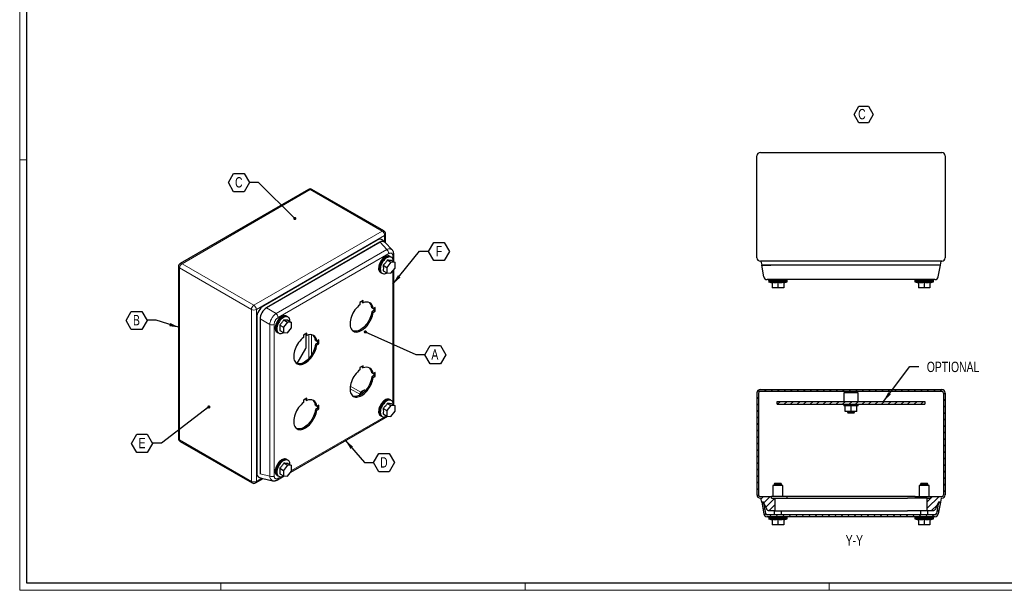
# Model space of a CAD drawing. Header units: millimetres. Extents: x 0 to 1189, y 0 to 841.
# Tile 1 of 3: x 0 to 680, y 0 to 393. Entities that reach past the tile are written whole.
import ezdxf

# ---------------------------------------------------------------- set-up
doc = ezdxf.new("R2010")
doc.units = ezdxf.units.MM
doc.layers.add('SLD-0_0', color=7, linetype='Continuous')
doc.styles.add('SLDTEXTSTYLE4', font='TXT', dxfattribs={"width": 0.75})
doc.dimstyles.new('SLDDIMSTYLE3', dxfattribs={"dimtxt": 0.18, "dimasz": 2.17094, "dimexe": 0, "dimexo": 0.0625, "dimgap": 0, "dimtad": 0, "dimtih": 1, "dimtoh": 1, "dimdec": 0, "dimrnd": 1e-09, "dimzin": 0, "dimdsep": 46, "dimtxsty": 'Standard', "dimblk1": 'DOT', "dimblk2": 'DOT', "dimsah": 1, "dimcen": 0.09, "dimadec": 0, "dimazin": 0, "dimtfac": 2.17094, "dimtdec": 0, "dimtofl": 0, "dimtmove": 0, "dimatfit": 3, "dimldrblk": 'DOT', "dimfxl": 1, "dimfrac": 2, "dimtolj": 1, "dimtzin": 0, "dimarcsym": 0})
doc.dimstyles.new('SLDDIMSTYLE4', dxfattribs={"dimtxt": 0.18, "dimasz": 7.055556, "dimexe": 0, "dimexo": 0.0625, "dimgap": 0, "dimtad": 0, "dimtih": 1, "dimtoh": 1, "dimdec": 0, "dimrnd": 1e-09, "dimzin": 0, "dimdsep": 46, "dimtxsty": 'Standard', "dimsah": 1, "dimcen": 0.09, "dimadec": 0, "dimazin": 0, "dimtfac": 7.055556, "dimtdec": 0, "dimtofl": 0, "dimtmove": 0, "dimatfit": 3, "dimfxl": 1, "dimfrac": 2, "dimtolj": 1, "dimtzin": 0, "dimarcsym": 0})

# ---------------------------------------------------------------- blocks, each defined once
blk = doc.blocks.new('SW_NOTE_0_6')
at = {"layer": 'SLD-0_0', "color": 0}
for p, q in [((-2.81, 5.32), (0.49, 11.05)), ((0.49, 11.05), (7.11, 11.05)), ((7.11, 11.05), (10.41, 5.32)), ((0.49, -0.4), (-2.81, 5.32)), ((10.41, 5.32), (7.11, -0.4)), ((7.11, -0.4), (0.49, -0.4))]:
    blk.add_line(p, q, dxfattribs=at)
at = {"layer": 'SLD-0_0', "color": 0, "insert": (0, 9.21), "char_height": 7.14, "attachment_point": 1, "style": 'SLDTEXTSTYLE4'}
blk.add_mtext('C', dxfattribs=at)
blk = doc.blocks.new('SW_NOTE_0_12')
at = {"layer": 'SLD-0_0', "color": 0}
for p, q in [((-14.45, -0.12), (-10.84, 6.14)), ((-10.84, 6.14), (-3.61, 6.14)), ((-3.61, 6.14), (0, -0.12)), ((-10.84, -6.38), (-14.45, -0.12)), ((-3.61, -6.38), (-10.84, -6.38)), ((0, -0.12), (-3.61, -6.38))]:
    blk.add_line(p, q, dxfattribs=at)
at = {"layer": 'SLD-0_0', "color": 0, "insert": (-7.3, 3.66), "char_height": 7.14, "attachment_point": 2, "style": 'SLDTEXTSTYLE4'}
blk.add_mtext('C', dxfattribs=at)
blk = doc.blocks.new('_Dot')
at = {"color": 0, "linetype": 'ByBlock', "lineweight": -2}
blk.add_line((-0.5, 0), (-1, 0), dxfattribs=at)
at = {"color": 0, "linetype": 'ByBlock', "const_width": 0.5}
blk.add_lwpolyline([(-0.25, 0, 1), (0.25, 0, 1)], format="xyb", close=True, dxfattribs=at)
blk = doc.blocks.new('SW_NOTE_0_13')
at = {"layer": 'SLD-0_0', "color": 0}
for p, q in [((-14.45, -0.12), (-10.84, 6.14)), ((-10.84, 6.14), (-3.61, 6.14)), ((-3.61, 6.14), (0, -0.12)), ((-10.84, -6.38), (-14.45, -0.12)), ((-3.61, -6.38), (-10.84, -6.38)), ((0, -0.12), (-3.61, -6.38))]:
    blk.add_line(p, q, dxfattribs=at)
at = {"layer": 'SLD-0_0', "color": 0, "insert": (-7.28, 3.66), "char_height": 7.14, "attachment_point": 2, "style": 'SLDTEXTSTYLE4'}
blk.add_mtext('B', dxfattribs=at)
blk = doc.blocks.new('SW_NOTE_0_14')
at = {"layer": 'SLD-0_0', "color": 0}
for p, q in [((-14.45, -0.12), (-10.84, 6.14)), ((-10.84, 6.14), (-3.61, 6.14)), ((-3.61, 6.14), (0, -0.12)), ((-10.84, -6.38), (-14.45, -0.12)), ((-3.61, -6.38), (-10.84, -6.38)), ((0, -0.12), (-3.61, -6.38))]:
    blk.add_line(p, q, dxfattribs=at)
at = {"layer": 'SLD-0_0', "color": 0, "insert": (-7.21, 3.66), "char_height": 7.14, "attachment_point": 2, "style": 'SLDTEXTSTYLE4'}
blk.add_mtext('E', dxfattribs=at)
blk = doc.blocks.new('SW_NOTE_0_15')
at = {"layer": 'SLD-0_0', "color": 0}
for p, q in [((0, -0.12), (3.61, 6.14)), ((3.61, 6.14), (10.84, 6.14)), ((10.84, 6.14), (14.45, -0.12)), ((3.61, -6.38), (0, -0.12)), ((10.84, -6.38), (3.61, -6.38)), ((14.45, -0.12), (10.84, -6.38))]:
    blk.add_line(p, q, dxfattribs=at)
at = {"layer": 'SLD-0_0', "color": 0, "insert": (7.14, 3.66), "char_height": 7.14, "attachment_point": 2, "style": 'SLDTEXTSTYLE4'}
blk.add_mtext('D', dxfattribs=at)
blk = doc.blocks.new('SW_NOTE_0_16')
at = {"layer": 'SLD-0_0', "color": 0}
for p, q in [((0, -0.12), (3.61, 6.14)), ((3.61, 6.14), (10.84, 6.14)), ((10.84, 6.14), (14.45, -0.12)), ((3.61, -6.38), (0, -0.12)), ((10.84, -6.38), (3.61, -6.38)), ((14.45, -0.12), (10.84, -6.38))]:
    blk.add_line(p, q, dxfattribs=at)
at = {"layer": 'SLD-0_0', "color": 0, "insert": (6.94, 3.66), "char_height": 7.14, "attachment_point": 2, "style": 'SLDTEXTSTYLE4'}
blk.add_mtext('A', dxfattribs=at)
blk = doc.blocks.new('SW_NOTE_0_17')
at = {"layer": 'SLD-0_0', "color": 0}
for p, q in [((0, -0.12), (3.61, 6.14)), ((3.61, 6.14), (10.84, 6.14)), ((10.84, 6.14), (14.45, -0.12)), ((3.61, -6.38), (0, -0.12)), ((10.84, -6.38), (3.61, -6.38)), ((14.45, -0.12), (10.84, -6.38))]:
    blk.add_line(p, q, dxfattribs=at)
at = {"layer": 'SLD-0_0', "color": 0, "insert": (7.15, 3.66), "char_height": 7.14, "attachment_point": 2, "style": 'SLDTEXTSTYLE4'}
blk.add_mtext('F', dxfattribs=at)

msp = doc.modelspace()

# ---------------------------------------------------------------- hatches: boundary and pattern name
at = {"linetype": 'Continuous', "lineweight": 18}
h = msp.add_hatch(dxfattribs=at)
h.set_pattern_fill('ANSI31', style=0)
edge = h.paths.add_edge_path(flags=0)
edge.add_line((519.023, 64.598), (511.423, 64.598))
edge.add_arc((511.423, 65.798), 1.2, 180, 270, ccw=False)
edge.add_line((510.223, 65.798), (510.223, 135.998))
edge.add_arc((511.423, 135.998), 1.2, 90, 180, ccw=False)
edge.add_line((511.423, 137.198), (636.623, 137.198))
edge.add_arc((636.623, 135.998), 1.2, 0, 90, ccw=False)
edge.add_line((637.823, 135.998), (637.823, 65.798))
edge.add_arc((636.623, 65.798), 1.2, 270, 360, ccw=False)
edge.add_line((636.623, 64.598), (629.023, 64.598))
edge.add_line((629.023, 64.598), (629.023, 63.398))
edge.add_line((629.023, 63.398), (626.701, 63.398))
edge.add_line((626.701, 63.398), (626.701, 54.668))
edge.add_line((626.701, 54.668), (629.701, 54.668))
edge.add_spline(control_points=[(629.701, 54.668), (629.92, 54.668), (630.14, 54.668), (630.359, 54.668), (631.154, 54.668), (631.826, 55.093), (632.167, 55.812), (632.938, 57.441), (633.708, 59.069), (634.479, 60.698)], knot_values=[0, 0, 0, 0, 0.0790739, 0.0790739, 0.0790739, 0.3503743, 0.3503743, 0.3503743, 1, 1, 1, 1], weights=[1, 1, 1, 1, 0.8966235, 0.8966235, 1, 1, 1, 1], degree=3, periodic=0)
edge.add_line((634.479, 60.698), (635.698, 60.698))
edge.add_line((635.698, 60.698), (636.251, 63.398))
edge.add_line((636.251, 63.398), (636.623, 63.398))
edge.add_arc((636.623, 65.798), 2.4, 270, 360)
edge.add_line((639.023, 65.798), (639.023, 135.998))
edge.add_arc((636.623, 135.998), 2.4, 0, 90)
edge.add_line((636.623, 138.398), (511.423, 138.398))
edge.add_arc((511.423, 135.998), 2.4, 90, 180)
edge.add_line((509.023, 135.998), (509.023, 65.798))
edge.add_arc((511.423, 65.798), 2.4, 180, 270)
edge.add_line((511.423, 63.398), (511.795, 63.398))
edge.add_line((511.795, 63.398), (512.348, 60.698))
edge.add_line((512.348, 60.698), (513.566, 60.698))
edge.add_spline(control_points=[(513.566, 60.698), (514.337, 59.069), (515.108, 57.441), (515.879, 55.812), (516.219, 55.093), (516.891, 54.668), (517.687, 54.668), (517.906, 54.668), (518.125, 54.668), (518.345, 54.668)], knot_values=[0, 0, 0, 0, 0.6496257, 0.6496257, 0.6496257, 0.9209261, 0.9209261, 0.9209261, 1, 1, 1, 1], weights=[1, 1, 1, 1, 0.8966235, 0.8966235, 1, 1, 1, 1], degree=3, periodic=0)
edge.add_line((518.345, 54.668), (521.345, 54.668))
edge.add_line((521.345, 54.668), (521.345, 63.398))
edge.add_line((521.345, 63.398), (519.023, 63.398))
edge.add_line((519.023, 63.398), (519.023, 64.598))
h = msp.add_hatch(dxfattribs=at)
h.set_pattern_fill('ANSI31', style=0)
h.paths.add_polyline_path([(625.023, 128.198), (625.023, 130.198), (523.023, 130.198), (523.023, 128.198)], flags=0)
h = msp.add_hatch(dxfattribs=at)
h.set_pattern_fill('ANSI31', style=0)
edge = h.paths.add_edge_path(flags=0)
edge.add_arc((631.921, 53.098), 2.4, 270, 350)
edge.add_line((634.284, 52.681), (635.698, 60.698))
edge.add_line((635.698, 60.698), (634.479, 60.698))
edge.add_line((634.479, 60.698), (633.102, 52.89))
edge.add_arc((631.921, 53.098), 1.2, 270, 350, ccw=False)
edge.add_line((631.921, 51.898), (516.125, 51.898))
edge.add_arc((516.125, 53.098), 1.2, 190, 270, ccw=False)
edge.add_line((514.943, 52.89), (513.566, 60.698))
edge.add_line((513.566, 60.698), (512.348, 60.698))
edge.add_line((512.348, 60.698), (513.761, 52.681))
edge.add_arc((516.125, 53.098), 2.4, 190, 270)
edge.add_line((516.125, 50.698), (631.921, 50.698))

# ---------------------------------------------------------------- linework, layer by layer
at = {"color": 7, "linetype": 'Continuous', "lineweight": 18}
for p, q in [((0.003, 840.919), (0.003, -0.081)), ((5.003, 296.919), (0.003, 296.919)), ((1184.003, 4.919), (5.003, 4.919)), ((139.003, 4.919), (139.003, -0.081)), ((349.003, 4.919), (349.003, -0.081)), ((559.003, 4.919), (559.003, -0.081)), ((0.003, -0.081), (1189.003, -0.081))]:
    msp.add_line(p, q, dxfattribs=at)
at = {"color": 7, "linetype": 'Continuous', "lineweight": 25}
for p, q in [((5.003, 4.919), (5.003, 835.919)), ((509.023, 229.343), (509.023, 299.543)), ((511.423, 301.943), (636.623, 301.943)), ((639.023, 299.543), (639.023, 229.343)), ((199.411, 276.434), (110.881, 225.327)), ((251.449, 247.778), (201.811, 276.434)), ((252.65, 239.599), (252.65, 245.699)), ((246.868, 241.485), (168.495, 196.241)), ((248.803, 239.946), (170.378, 194.672)), ((248.778, 239.931), (170.404, 194.687)), ((252.325, 239.922), (250.73, 241.475)), ((257.206, 234.716), (252.411, 239.855)), ((258.305, 226.442), (258.305, 231.607)), ((256.331, 226.202), (253.502, 222.683)), ((253.816, 227.653), (256.331, 226.202)), ((255.995, 230.014), (255.571, 230.259)), ((256.278, 229.793), (255.97, 229.971)), ((259.159, 225.949), (256.331, 226.202)), ((256.645, 227.4), (259.159, 225.949)), ((259.159, 222.177), (259.159, 225.949)), ((636.623, 226.943), (511.423, 226.943)), ((511.795, 226.943), (512.348, 224.243)), ((635.698, 224.243), (636.251, 226.943)), ((109.681, 223.248), (109.681, 104.687)), ((249.171, 219.173), (249.595, 218.929)), ((249.62, 218.972), (249.928, 218.794)), ((250.988, 224.135), (253.502, 222.683)), ((250.988, 220.363), (253.502, 218.912)), ((253.502, 222.683), (253.502, 218.912)), ((253.502, 218.912), (256.331, 218.659)), ((256.331, 218.659), (259.159, 222.177)), ((258.305, 127.64), (258.305, 221.115)), ((518.605, 224.243), (512.348, 224.243)), ((512.348, 224.243), (518.568, 224.243)), ((513.761, 216.226), (512.348, 224.243)), ((629.478, 224.243), (518.568, 224.243)), ((629.441, 224.243), (518.605, 224.243)), ((635.698, 224.243), (629.441, 224.243)), ((635.698, 224.243), (629.478, 224.243)), ((634.284, 216.226), (635.698, 224.243)), ((517.123, 214.243), (517.123, 213.643)), ((529.923, 213.643), (517.123, 213.643)), ((517.123, 212.643), (519.523, 212.045)), ((529.923, 212.643), (517.123, 212.643)), ((517.173, 213.643), (517.173, 212.643)), ((519.523, 212.199), (519.523, 208.643)), ((628.064, 214.243), (519.981, 214.243)), ((523.523, 212.199), (523.523, 208.643)), ((527.523, 212.045), (529.923, 212.643)), ((527.523, 212.199), (527.523, 208.643)), ((529.873, 212.643), (529.873, 213.643)), ((529.923, 213.643), (529.923, 214.243)), ((618.123, 214.243), (618.123, 213.643)), ((630.923, 213.643), (618.123, 213.643)), ((618.123, 212.643), (620.523, 212.045)), ((630.923, 212.643), (618.123, 212.643)), ((618.173, 213.643), (618.173, 212.643)), ((620.523, 212.199), (620.523, 208.643)), ((624.523, 212.199), (624.523, 208.643)), ((628.523, 212.045), (630.923, 212.643)), ((628.523, 212.199), (628.523, 208.643)), ((630.873, 212.643), (630.873, 213.643)), ((630.923, 213.643), (630.923, 214.243)), ((523.523, 208.643), (519.523, 208.643)), ((527.523, 208.643), (523.523, 208.643)), ((624.523, 208.643), (620.523, 208.643)), ((628.523, 208.643), (624.523, 208.643)), ((237.274, 199.752), (234.941, 198.405)), ((234.941, 198.405), (234.941, 196.836)), ((236.426, 199.262), (236.426, 198.673)), ((236.426, 198.673), (237.274, 198.183)), ((237.274, 198.183), (237.274, 199.752)), ((243.164, 194.782), (244.012, 194.292)), ((244.522, 192.872), (243.164, 192.087)), ((243.164, 192.087), (244.012, 191.598)), ((245.37, 195.076), (244.012, 194.292)), ((244.012, 191.598), (245.37, 192.382)), ((244.522, 194.587), (244.522, 192.872)), ((244.522, 192.872), (245.37, 192.382)), ((245.37, 192.382), (245.37, 195.076)), ((163.68, 187.9), (163.68, 81.067)), ((165.98, 187.054), (165.98, 80.161)), ((165.98, 187.024), (165.98, 80.191)), ((184.913, 184.973), (182.084, 181.455)), ((182.398, 186.425), (184.913, 184.973)), ((184.577, 188.785), (184.153, 189.03)), ((184.86, 188.564), (184.552, 188.742)), ((187.741, 184.72), (184.913, 184.973)), ((185.227, 186.172), (187.741, 184.72)), ((187.741, 180.949), (187.741, 184.72)), ((177.753, 177.945), (178.178, 177.7)), ((178.203, 177.743), (178.51, 177.566)), ((179.57, 182.906), (182.084, 181.455)), ((179.57, 179.135), (182.084, 177.683)), ((182.084, 181.455), (182.084, 177.683)), ((182.084, 177.683), (184.913, 177.43)), ((184.913, 177.43), (187.741, 180.949)), ((198.383, 177.301), (196.05, 175.954)), ((197.535, 176.811), (197.535, 176.222)), ((198.383, 175.732), (198.383, 177.301)), ((196.05, 175.954), (196.05, 174.385)), ((197.535, 176.222), (198.383, 175.732)), ((197.924, 168.127), (197.924, 175.997)), ((204.273, 172.331), (205.121, 171.841)), ((205.631, 170.42), (204.273, 169.636)), ((206.48, 172.625), (205.121, 171.841)), ((205.631, 172.135), (205.631, 170.42)), ((205.631, 170.42), (206.48, 169.931)), ((206.48, 169.931), (206.48, 172.625)), ((191.485, 156.298), (197.509, 166.733)), ((204.273, 169.636), (205.121, 169.146)), ((205.121, 169.146), (206.48, 169.931)), ((237.274, 154.842), (234.941, 153.495)), ((234.941, 153.495), (234.941, 151.926)), ((236.426, 154.352), (236.426, 153.763)), ((236.426, 153.763), (237.274, 153.273)), ((237.274, 153.273), (237.274, 154.842)), ((243.164, 149.872), (244.012, 149.382)), ((245.37, 150.167), (244.012, 149.382)), ((244.522, 149.677), (244.522, 147.962)), ((245.37, 147.472), (245.37, 150.167)), ((244.522, 147.962), (243.164, 147.178)), ((243.164, 147.178), (244.012, 146.688)), ((244.012, 146.688), (245.37, 147.472)), ((244.522, 147.962), (245.37, 147.472)), ((236.461, 137.141), (236.107, 136.936)), ((509.023, 135.998), (509.023, 65.798)), ((510.223, 135.998), (510.223, 65.798)), ((511.423, 138.398), (636.623, 138.398)), ((511.423, 137.198), (636.623, 137.198)), ((569.023, 136.198), (569.023, 130.198)), ((579.023, 136.198), (569.023, 136.198)), ((571.023, 137.198), (571.023, 136.198)), ((577.023, 136.198), (577.023, 137.198)), ((579.023, 130.198), (579.023, 136.198)), ((637.823, 135.998), (637.823, 65.798)), ((639.023, 135.998), (639.023, 65.798)), ((198.383, 132.391), (196.05, 131.044)), ((196.05, 131.044), (196.05, 129.475)), ((197.535, 131.901), (197.535, 131.312)), ((197.535, 131.312), (198.383, 130.822)), ((198.383, 130.822), (198.383, 132.391)), ((234.693, 134.487), (234.693, 134.431)), ((255.995, 131.213), (255.571, 131.457)), ((256.278, 130.991), (255.97, 131.169)), ((523.023, 128.198), (523.023, 130.198)), ((523.023, 130.198), (625.023, 130.198)), ((625.023, 130.198), (625.023, 128.198)), ((204.273, 127.421), (205.121, 126.931)), ((205.631, 125.511), (204.273, 124.726)), ((204.273, 124.726), (205.121, 124.237)), ((206.48, 127.715), (205.121, 126.931)), ((205.121, 124.237), (206.48, 125.021)), ((205.631, 127.226), (205.631, 125.511)), ((205.631, 125.511), (206.48, 125.021)), ((206.48, 125.021), (206.48, 127.715)), ((250.988, 125.333), (253.502, 123.882)), ((256.331, 127.4), (253.502, 123.882)), ((253.502, 123.882), (253.502, 120.11)), ((253.816, 128.852), (256.331, 127.4)), ((259.159, 127.147), (256.331, 127.4)), ((256.331, 119.857), (259.159, 123.376)), ((256.645, 128.599), (259.159, 127.147)), ((259.159, 123.376), (259.159, 127.147)), ((523.023, 128.198), (625.023, 128.198)), ((569.023, 128.198), (569.023, 127.198)), ((579.023, 127.198), (569.023, 127.198)), ((570.023, 123.198), (570.023, 127.198)), ((574.023, 123.198), (570.023, 123.198)), ((571.523, 123.198), (571.523, 122.698)), ((571.523, 122.698), (572.023, 122.198)), ((571.523, 122.698), (576.523, 122.698)), ((574.023, 123.198), (574.023, 127.198)), ((578.023, 123.198), (574.023, 123.198)), ((576.023, 122.198), (576.523, 122.698)), ((576.523, 122.698), (576.523, 123.198)), ((578.023, 123.198), (578.023, 127.198)), ((579.023, 127.198), (579.023, 128.198)), ((187.149, 81.41), (254.095, 120.057)), ((249.171, 120.372), (249.595, 120.127)), ((249.62, 120.17), (249.928, 119.993)), ((250.988, 121.562), (253.502, 120.11)), ((253.502, 120.11), (256.331, 119.857)), ((576.023, 122.198), (572.023, 122.198)), ((110.881, 102.608), (160.52, 73.952)), ((184.577, 89.984), (184.153, 90.229)), ((184.86, 89.763), (184.552, 89.941)), ((179.57, 84.105), (182.084, 82.653)), ((184.913, 86.172), (182.084, 82.653)), ((182.084, 82.653), (182.084, 78.882)), ((182.398, 87.623), (184.913, 86.172)), ((187.741, 85.919), (184.913, 86.172)), ((184.913, 78.629), (187.741, 82.147)), ((185.227, 87.37), (187.741, 85.919)), ((187.741, 82.147), (187.741, 85.919)), ((162.92, 73.952), (168.204, 77.002)), ((165.62, 77.727), (167.762, 77.122)), ((165.98, 80.191), (165.983, 80.02)), ((167.863, 77.081), (174.711, 75.498)), ((177.753, 79.143), (178.178, 78.898)), ((177.952, 76.101), (182.677, 78.829)), ((178.203, 78.942), (178.51, 78.764)), ((179.57, 80.333), (182.084, 78.882)), ((182.084, 78.882), (184.913, 78.629)), ((520.023, 72.218), (520.023, 64.598)), ((527.023, 72.218), (520.023, 72.218)), ((521.523, 73.698), (521.023, 73.198)), ((521.023, 73.198), (521.023, 72.218)), ((526.023, 73.198), (521.023, 73.198)), ((521.523, 73.698), (525.523, 73.698)), ((526.023, 73.198), (525.523, 73.698)), ((526.023, 72.218), (526.023, 73.198)), ((527.023, 64.598), (527.023, 72.218)), ((621.023, 72.218), (621.023, 64.598)), ((628.023, 72.218), (621.023, 72.218)), ((622.523, 73.698), (622.023, 73.198)), ((622.023, 73.198), (622.023, 72.218)), ((627.023, 73.198), (622.023, 73.198)), ((622.523, 73.698), (626.523, 73.698)), ((627.023, 73.198), (626.523, 73.698)), ((627.023, 72.218), (627.023, 73.198)), ((628.023, 64.598), (628.023, 72.218)), ((511.423, 64.598), (519.023, 64.598)), ((511.423, 63.398), (511.795, 63.398)), ((512.348, 60.698), (511.795, 63.398)), ((519.023, 63.398), (519.023, 64.598)), ((523.623, 64.598), (519.023, 64.598)), ((519.023, 63.398), (521.345, 63.398)), ((521.345, 63.398), (521.345, 54.668)), ((521.345, 63.398), (534.945, 63.398)), ((529.623, 64.598), (523.623, 64.598)), ((529.623, 64.598), (529.623, 63.398)), ((618.423, 64.598), (529.623, 64.598)), ((534.945, 63.398), (613.101, 63.398)), ((626.701, 63.398), (613.101, 63.398)), ((618.423, 64.598), (618.423, 63.398)), ((618.423, 64.598), (624.423, 64.598)), ((624.423, 64.598), (629.023, 64.598)), ((626.701, 54.668), (626.701, 63.398)), ((626.701, 63.398), (629.023, 63.398)), ((629.023, 63.398), (629.023, 64.598)), ((629.023, 64.598), (636.623, 64.598)), ((636.251, 63.398), (635.698, 60.698)), ((636.251, 63.398), (636.623, 63.398)), ((512.348, 60.698), (513.761, 52.681)), ((513.566, 60.698), (512.348, 60.698)), ((513.566, 60.698), (514.943, 52.89)), ((521.345, 54.668), (518.345, 54.668)), ((521.023, 54.668), (521.023, 51.898)), ((521.345, 54.668), (534.945, 54.668)), ((526.023, 51.898), (526.023, 54.668)), ((534.945, 54.668), (613.101, 54.668)), ((626.701, 54.668), (613.101, 54.668)), ((622.023, 54.668), (622.023, 51.898)), ((629.701, 54.668), (626.701, 54.668)), ((627.023, 51.898), (627.023, 54.668)), ((634.479, 60.698), (633.102, 52.89)), ((635.698, 60.698), (634.284, 52.681)), ((635.698, 60.698), (634.479, 60.698)), ((631.921, 51.898), (516.125, 51.898)), ((631.921, 50.698), (516.125, 50.698)), ((517.123, 50.698), (517.123, 50.098)), ((529.923, 50.098), (517.123, 50.098)), ((517.123, 49.098), (519.523, 48.5)), ((529.923, 49.098), (517.123, 49.098)), ((517.173, 50.098), (517.173, 49.098)), ((519.523, 48.654), (519.523, 45.098)), ((523.523, 48.654), (523.523, 45.098)), ((527.523, 48.5), (529.923, 49.098)), ((527.523, 48.654), (527.523, 45.098)), ((529.873, 49.098), (529.873, 50.098)), ((529.923, 50.098), (529.923, 50.698)), ((618.123, 50.698), (618.123, 50.098)), ((630.923, 50.098), (618.123, 50.098)), ((618.123, 49.098), (620.523, 48.5)), ((630.923, 49.098), (618.123, 49.098)), ((618.173, 50.098), (618.173, 49.098)), ((620.523, 48.654), (620.523, 45.098)), ((624.523, 48.654), (624.523, 45.098)), ((628.523, 48.5), (630.923, 49.098)), ((628.523, 48.654), (628.523, 45.098)), ((630.873, 49.098), (630.873, 50.098)), ((630.923, 50.098), (630.923, 50.698)), ((523.523, 45.098), (519.523, 45.098)), ((527.523, 45.098), (523.523, 45.098)), ((624.523, 45.098), (620.523, 45.098)), ((628.523, 45.098), (624.523, 45.098)), ((1184.003, 4.919), (5.003, 4.919))]:
    msp.add_line(p, q, dxfattribs=at)
at = {"color": 8, "linetype": 'Continuous', "lineweight": 18}
for p, q in [((200.611, 276.315), (112.081, 225.208)), ((250.25, 247.659), (200.611, 276.315)), ((161.72, 196.552), (250.25, 247.659)), ((251.947, 244.72), (163.417, 193.613)), ((253.473, 234.942), (248.803, 239.946)), ((251.947, 240.29), (251.947, 244.72)), ((177.047, 190.822), (253.473, 234.942)), ((254.875, 232.202), (178.449, 188.083)), ((112.081, 225.208), (161.72, 196.552)), ((257.602, 228.643), (257.602, 230.628)), ((160.023, 193.613), (110.384, 222.269)), ((110.384, 222.269), (110.384, 103.707)), ((257.602, 129.841), (257.602, 220.24)), ((160.023, 75.051), (160.023, 193.613)), ((163.417, 193.613), (163.417, 75.051)), ((177.047, 190.822), (170.378, 194.672)), ((172.648, 183.204), (165.98, 187.054)), ((172.648, 78.619), (172.648, 183.204)), ((175.722, 183.359), (175.722, 78.775)), ((199.762, 176.146), (199.762, 160.027)), ((201.459, 162.248), (201.459, 176.198)), ((228.117, 138.935), (234.777, 135.09)), ((235.625, 136.56), (228.279, 140.801)), ((187.741, 82.564), (251.586, 119.421)), ((110.384, 103.707), (160.023, 75.051)), ((163.417, 75.051), (167.253, 77.266)), ((172.648, 78.619), (165.98, 80.161)), ((178.449, 77.2), (180.169, 78.193))]:
    msp.add_line(p, q, dxfattribs=at)
at = {"color": 7, "linetype": 'Continuous', "lineweight": 25, "flags": 128}
for points in [[(252.37, 239.877), (252.357, 239.891), (252.326, 239.921)], [(255.571, 230.259), (255.382, 230.356), (254.831, 230.523), (254.222, 230.553), (253.57, 230.447), (252.89, 230.207), (252.198, 229.838), (251.509, 229.349), (250.841, 228.751), (250.209, 228.059), (249.627, 227.288), (249.11, 226.458), (248.669, 225.586), (248.315, 224.694), (248.056, 223.802), (247.898, 222.932), (247.845, 222.104)], [(256.329, 229.776), (256.286, 229.812), (255.806, 230.111), (255.255, 230.278), (254.646, 230.309), (253.994, 230.203), (253.314, 229.962), (252.622, 229.593), (251.933, 229.104), (251.265, 228.506), (250.633, 227.814), (250.052, 227.044), (249.534, 226.213), (249.094, 225.341), (248.74, 224.449), (248.481, 223.557), (248.323, 222.687), (248.27, 221.859)], [(255.97, 229.971), (255.434, 230.19), (254.834, 230.268), (254.183, 230.204), (253.498, 229.998), (252.795, 229.656), (252.093, 229.187), (251.408, 228.602), (250.757, 227.914), (250.156, 227.142), (249.62, 226.305), (249.163, 225.422), (248.794, 224.516), (248.525, 223.608), (248.36, 222.722), (248.305, 221.879)], [(258.027, 226.602), (258.014, 227.068), (257.909, 227.798), (257.7, 228.44), (257.392, 228.979), (256.994, 229.403), (256.513, 229.703), (255.962, 229.87), (255.353, 229.9), (254.701, 229.794), (254.021, 229.554), (253.329, 229.185), (252.641, 228.696), (251.973, 228.098), (251.34, 227.406), (250.759, 226.635), (250.242, 225.804), (249.801, 224.933), (249.447, 224.041), (249.188, 223.149), (249.03, 222.279), (248.977, 221.451), (248.977, 221.451)], [(248.977, 221.451), (249.03, 220.683), (249.188, 219.996), (249.447, 219.403), (249.801, 218.92), (250.242, 218.557), (250.759, 218.323), (251.34, 218.224), (251.973, 218.262), (252.641, 218.435), (253.329, 218.741), (253.612, 218.902)], [(234.941, 196.836), (234.031, 196.093), (233.15, 195.246), (232.309, 194.306), (231.519, 193.286), (230.791, 192.2), (230.134, 191.062), (229.559, 189.888), (229.072, 188.694), (228.68, 187.496), (228.388, 186.309), (228.201, 185.15), (228.12, 184.035), (228.148, 182.979), (228.283, 181.996), (228.523, 181.099), (228.866, 180.301), (229.307, 179.611), (229.84, 179.04), (230.457, 178.596), (231.151, 178.283), (231.912, 178.107), (232.729, 178.07), (233.592, 178.172), (234.489, 178.412), (235.408, 178.786), (236.337, 179.291), (237.262, 179.918), (238.171, 180.659), (239.053, 181.505), (239.895, 182.444), (240.686, 183.463), (241.415, 184.548), (242.072, 185.685), (242.649, 186.859), (243.137, 188.053), (243.53, 189.252), (243.823, 190.439), (244.012, 191.598)], [(243.164, 192.087), (242.975, 190.928), (242.682, 189.742), (242.288, 188.543), (241.8, 187.349), (241.224, 186.175), (240.566, 185.038), (239.837, 183.953), (239.047, 182.934), (238.205, 181.995), (237.323, 181.149), (236.413, 180.408), (235.488, 179.781), (234.56, 179.276), (233.641, 178.902), (232.744, 178.662), (231.881, 178.56), (231.063, 178.597), (230.303, 178.773), (230.05, 178.868)], [(184.153, 189.03), (183.964, 189.127), (183.413, 189.294), (182.804, 189.325), (182.152, 189.219), (181.472, 188.979), (180.78, 188.61), (180.091, 188.12), (179.423, 187.523), (178.791, 186.83), (178.21, 186.06), (177.692, 185.229), (177.252, 184.357), (176.897, 183.465), (176.638, 182.574), (176.481, 181.703), (176.428, 180.875)], [(184.911, 188.547), (184.869, 188.583), (184.388, 188.882), (183.837, 189.049), (183.229, 189.08), (182.576, 188.974), (181.896, 188.734), (181.204, 188.365), (180.516, 187.876), (179.848, 187.278), (179.215, 186.586), (178.634, 185.815), (178.117, 184.984), (177.676, 184.112), (177.322, 183.22), (177.063, 182.329), (176.905, 181.458), (176.852, 180.63)], [(184.552, 188.742), (184.017, 188.961), (183.416, 189.039), (182.765, 188.975), (182.08, 188.769), (181.377, 188.428), (180.675, 187.958), (179.99, 187.373), (179.339, 186.686), (178.738, 185.914), (178.202, 185.076), (177.745, 184.193), (177.377, 183.287), (177.107, 182.38), (176.942, 181.494), (176.887, 180.651)], [(186.609, 185.374), (186.597, 185.839), (186.491, 186.569), (186.282, 187.211), (185.974, 187.751), (185.576, 188.175), (185.095, 188.474), (184.544, 188.641), (183.936, 188.672), (183.284, 188.566), (182.603, 188.325), (181.911, 187.956), (181.223, 187.467), (180.555, 186.87), (179.923, 186.177), (179.341, 185.407), (178.824, 184.576), (178.383, 183.704), (178.029, 182.812), (177.77, 181.92), (177.612, 181.05), (177.559, 180.222), (177.559, 180.222)], [(177.559, 180.222), (177.612, 179.455), (177.77, 178.767), (178.029, 178.174), (178.383, 177.691), (178.824, 177.328), (179.341, 177.095), (179.923, 176.995), (180.555, 177.033), (181.223, 177.207), (181.911, 177.512), (182.194, 177.673)], [(196.05, 174.385), (195.14, 173.642), (194.259, 172.795), (193.418, 171.855), (192.628, 170.835), (191.9, 169.749), (191.244, 168.611), (190.668, 167.437), (190.181, 166.243), (189.789, 165.044), (189.497, 163.858), (189.31, 162.699), (189.229, 161.584), (189.257, 160.528), (189.392, 159.545), (189.632, 158.648), (189.975, 157.849), (190.416, 157.16), (190.949, 156.589), (191.567, 156.144), (192.26, 155.832), (193.021, 155.656), (193.838, 155.619), (194.701, 155.721), (195.598, 155.961), (196.517, 156.335), (197.446, 156.84), (198.371, 157.467), (199.281, 158.208), (200.162, 159.054), (201.004, 159.993), (201.795, 161.012), (202.524, 162.097), (203.181, 163.234), (203.758, 164.408), (204.246, 165.602), (204.639, 166.8), (204.932, 167.987), (205.121, 169.146)], [(204.273, 169.636), (204.084, 168.477), (203.791, 167.29), (203.398, 166.092), (202.909, 164.898), (202.333, 163.724), (201.675, 162.587), (200.947, 161.501), (200.156, 160.483), (199.314, 159.544), (198.432, 158.698), (197.522, 157.957), (196.597, 157.329), (195.669, 156.825), (194.75, 156.45), (193.853, 156.21), (192.99, 156.108), (192.172, 156.146), (191.412, 156.322), (191.159, 156.417)], [(234.941, 151.926), (234.031, 151.183), (233.15, 150.336), (232.309, 149.396), (231.519, 148.377), (230.791, 147.29), (230.134, 146.153), (229.559, 144.979), (229.072, 143.784), (228.68, 142.586), (228.388, 141.399), (228.201, 140.241), (228.12, 139.126), (228.148, 138.07), (228.283, 137.086), (228.523, 136.189), (228.866, 135.391), (229.307, 134.701), (229.84, 134.13), (230.457, 133.686), (231.151, 133.373), (231.912, 133.197), (232.729, 133.16), (233.592, 133.262), (234.489, 133.502), (235.408, 133.877), (236.337, 134.381), (237.262, 135.008), (238.171, 135.75), (239.053, 136.595), (239.895, 137.534), (240.686, 138.553), (241.415, 139.638), (242.072, 140.776), (242.649, 141.949), (243.137, 143.143), (243.53, 144.342), (243.823, 145.529), (244.012, 146.688)], [(243.164, 147.178), (242.975, 146.019), (242.682, 144.832), (242.288, 143.633), (241.8, 142.439), (241.224, 141.265), (240.566, 140.128), (239.837, 139.043), (239.047, 138.024), (238.205, 137.085), (237.323, 136.24), (236.413, 135.498), (235.488, 134.871), (234.56, 134.367), (233.641, 133.992), (232.744, 133.752), (231.881, 133.65), (231.063, 133.687), (230.303, 133.863), (230.05, 133.958)], [(238.83, 137.769), (238.81, 137.779), (238.391, 137.889), (237.919, 137.859), (237.413, 137.691), (236.895, 137.392), (236.389, 136.976), (235.916, 136.46), (235.498, 135.867), (235.152, 135.223), (234.893, 134.556), (234.884, 134.529)], [(196.05, 129.475), (195.14, 128.732), (194.259, 127.885), (193.418, 126.945), (192.628, 125.925), (191.9, 124.839), (191.244, 123.701), (190.668, 122.527), (190.181, 121.333), (189.789, 120.135), (189.497, 118.948), (189.31, 117.789), (189.229, 116.674), (189.257, 115.618), (189.392, 114.635), (189.632, 113.738), (189.975, 112.94), (190.416, 112.25), (190.949, 111.679), (191.567, 111.235), (192.26, 110.922), (193.021, 110.746), (193.838, 110.709), (194.701, 110.811), (195.598, 111.051), (196.517, 111.426), (197.446, 111.93), (198.371, 112.557), (199.281, 113.298), (200.162, 114.144), (201.004, 115.083), (201.795, 116.102), (202.524, 117.187), (203.181, 118.324), (203.758, 119.498), (204.246, 120.692), (204.639, 121.891), (204.932, 123.078), (205.121, 124.237)], [(255.571, 131.457), (255.382, 131.554), (254.831, 131.721), (254.222, 131.752), (253.57, 131.646), (252.89, 131.406), (252.198, 131.037), (251.509, 130.548), (250.841, 129.95), (250.209, 129.258), (249.627, 128.487), (249.11, 127.656), (248.669, 126.784), (248.315, 125.892), (248.056, 125.001), (247.898, 124.131), (247.845, 123.302)], [(256.329, 130.974), (256.286, 131.01), (255.806, 131.309), (255.255, 131.476), (254.646, 131.507), (253.994, 131.401), (253.314, 131.161), (252.622, 130.792), (251.933, 130.303), (251.265, 129.705), (250.633, 129.013), (250.052, 128.242), (249.534, 127.411), (249.094, 126.539), (248.74, 125.647), (248.481, 124.756), (248.323, 123.886), (248.27, 123.057)], [(255.97, 131.169), (255.434, 131.388), (254.834, 131.466), (254.183, 131.402), (253.498, 131.196), (252.795, 130.855), (252.093, 130.386), (251.408, 129.8), (250.757, 129.113), (250.156, 128.341), (249.62, 127.503), (249.163, 126.62), (248.794, 125.714), (248.525, 124.807), (248.36, 123.921), (248.305, 123.078)], [(258.027, 127.801), (258.014, 128.266), (257.909, 128.996), (257.7, 129.638), (257.392, 130.178), (256.994, 130.602), (256.513, 130.901), (255.962, 131.068), (255.353, 131.099), (254.701, 130.993), (254.021, 130.753), (253.329, 130.384), (252.641, 129.894), (251.973, 129.297), (251.34, 128.605), (250.759, 127.834), (250.242, 127.003), (249.801, 126.131), (249.447, 125.239), (249.188, 124.348), (249.03, 123.477), (248.977, 122.649), (248.977, 122.649)], [(204.273, 124.726), (204.084, 123.567), (203.791, 122.381), (203.398, 121.182), (202.909, 119.988), (202.333, 118.814), (201.675, 117.677), (200.947, 116.592), (200.156, 115.573), (199.314, 114.634), (198.432, 113.788), (197.522, 113.047), (196.597, 112.42), (195.669, 111.915), (194.75, 111.541), (193.853, 111.301), (192.99, 111.199), (192.172, 111.236), (191.412, 111.412), (191.159, 111.507)], [(248.977, 122.649), (249.03, 121.882), (249.188, 121.194), (249.447, 120.602), (249.801, 120.118), (250.242, 119.755), (250.759, 119.522), (251.34, 119.423), (251.973, 119.46), (252.641, 119.634), (253.329, 119.94), (253.612, 120.1)], [(184.153, 90.229), (183.964, 90.326), (183.413, 90.493), (182.804, 90.523), (182.152, 90.417), (181.472, 90.177), (180.78, 89.808), (180.091, 89.319), (179.423, 88.721), (178.791, 88.029), (178.21, 87.258), (177.692, 86.428), (177.252, 85.556), (176.897, 84.664), (176.638, 83.772), (176.481, 82.902), (176.428, 82.074)], [(184.911, 89.746), (184.869, 89.782), (184.388, 90.081), (183.837, 90.248), (183.229, 90.279), (182.576, 90.173), (181.896, 89.932), (181.204, 89.563), (180.516, 89.074), (179.848, 88.476), (179.215, 87.784), (178.634, 87.014), (178.117, 86.183), (177.676, 85.311), (177.322, 84.419), (177.063, 83.527), (176.905, 82.657), (176.852, 81.829)], [(184.552, 89.941), (184.017, 90.16), (183.416, 90.238), (182.765, 90.173), (182.08, 89.968), (181.377, 89.626), (180.675, 89.157), (179.99, 88.571), (179.339, 87.884), (178.738, 87.112), (178.202, 86.275), (177.745, 85.392), (177.377, 84.486), (177.107, 83.578), (176.942, 82.692), (176.887, 81.849)], [(186.609, 86.572), (186.597, 87.038), (186.491, 87.768), (186.282, 88.41), (185.974, 88.949), (185.576, 89.373), (185.095, 89.673), (184.544, 89.839), (183.936, 89.87), (183.284, 89.764), (182.603, 89.524), (181.911, 89.155), (181.223, 88.666), (180.555, 88.068), (179.923, 87.376), (179.341, 86.605), (178.824, 85.774), (178.383, 84.903), (178.029, 84.011), (177.77, 83.119), (177.612, 82.249), (177.559, 81.42), (177.559, 81.42)], [(167.757, 77.108), (167.793, 77.098), (167.862, 77.081)], [(177.559, 81.42), (177.612, 80.653), (177.77, 79.965), (178.029, 79.373), (178.383, 78.89), (178.824, 78.527), (179.341, 78.293), (179.923, 78.194), (180.555, 78.232), (181.223, 78.405), (181.911, 78.711), (182.194, 78.872)]]:
    msp.add_lwpolyline(points, dxfattribs=at)
at = {"color": 7, "linetype": 'Continuous', "lineweight": 25}
for centre, radius, start, end in [((511.423, 299.543), 2.4, 90, 180), ((636.623, 299.543), 2.4, 0, 90), ((200.611, 274.355), 2.4, 60.002688, 119.997312), ((250.25, 245.699), 2.4, 0, 60.002688), ((248.793, 238.975), 3.162, 52.217648, 127.487987), ((250.555, 237.672), 2.871, 50.524498, 127.606335), ((112.081, 223.248), 2.4, 119.997312, 180), ((511.423, 229.343), 2.4, 180, 270), ((636.623, 229.343), 2.4, 270, 0), ((250.98, 221.757), 3.154, 173.6866, 235.001219), ((251.265, 221.485), 3.019, 172.882684, 244.55924), ((251.402, 221.529), 3.116, 173.549066, 235.138754), ((516.125, 216.643), 2.4, 190, 270), ((631.921, 216.643), 2.4, 270, 350), ((239.424, 194.126), 4.591, 2.071949, 117.917299), ((237.826, 194.321), 5.358, 4.935045, 49.338914), ((174.06, 187.468), 10.389, 122.386856, 177.613144), ((175.517, 186.626), 9.545, 122.386856, 177.613144), ((175.461, 186.659), 9.489, 122.386856, 177.613144), ((179.562, 180.528), 3.154, 173.6866, 235.001219), ((179.848, 180.256), 3.019, 172.882684, 244.55924), ((179.984, 180.3), 3.116, 173.549066, 235.138754), ((200.533, 171.675), 4.591, 2.071949, 117.917299), ((198.935, 171.87), 5.358, 4.935045, 49.338914), ((195.04, 168.226), 2.886, 328.856272, 358.043501), ((239.424, 149.216), 4.591, 2.071949, 117.917299), ((237.826, 149.411), 5.358, 4.935045, 49.338914), ((237.706, 134.38), 3.015, 122.032113, 177.973264), ((238.422, 133.94), 3.737, 116.83322, 172.238797), ((511.423, 135.998), 2.4, 90, 180), ((511.423, 135.998), 1.2, 90, 180), ((636.623, 135.998), 2.4, 0, 90), ((636.623, 135.998), 1.2, 0, 90), ((200.533, 126.765), 4.591, 2.071949, 117.917299), ((198.935, 126.96), 5.358, 4.935045, 49.338914), ((250.98, 122.955), 3.154, 173.6866, 235.001219), ((251.265, 122.683), 3.019, 172.882684, 244.55924), ((251.402, 122.728), 3.116, 173.549066, 235.138754), ((112.081, 104.687), 2.4, 180, 240.002688), ((179.562, 81.727), 3.154, 173.6866, 235.001219), ((179.848, 81.455), 3.019, 172.882684, 244.55924), ((179.984, 81.499), 3.116, 173.549066, 235.138754), ((166.816, 80.654), 3.163, 172.5095, 247.762799), ((161.72, 76.031), 2.4, 240.002688, 299.997312), ((511.423, 65.798), 2.4, 180, 270), ((511.423, 65.798), 1.2, 180, 270), ((636.623, 65.798), 2.4, 270, 0), ((636.623, 65.798), 1.2, 270, 0), ((516.125, 53.098), 2.4, 190, 270), ((516.125, 53.098), 1.2, 190, 270), ((631.921, 53.098), 1.2, 270, 350), ((631.921, 53.098), 2.4, 270, 350)]:
    msp.add_arc(centre, radius, start, end, dxfattribs=at)
at = {"color": 8, "linetype": 'Continuous', "lineweight": 18}
for centre, radius, start, end in [((199.908, 275.334), 1.207, 54.382423, 114.307119), ((201.314, 275.334), 1.207, 65.692881, 125.617577), ((250.953, 246.678), 1.207, 65.692881, 125.617577), ((248.262, 244.552), 3.688, 2.605478, 57.394522), ((251.448, 245.819), 1.207, 294.374658, 354.305201), ((251.126, 232.012), 3.754, 2.907263, 51.309164), ((257.139, 231.7), 1.168, 293.352945, 356.377021), ((114.068, 222.101), 3.688, 122.605478, 177.394522), ((111.378, 224.227), 1.207, 54.382423, 114.307119), ((110.882, 223.368), 1.207, 185.694799, 245.625342), ((163.707, 193.445), 3.688, 122.605478, 177.394522), ((161.72, 196.888), 3.689, 242.609672, 297.390328), ((159.732, 193.445), 3.688, 2.605478, 57.394522), ((174.7, 187.892), 3.754, 2.907263, 51.309164), ((174.012, 186.702), 3.754, 248.69388, 297.088783), ((110.882, 104.806), 1.207, 185.694799, 245.625342), ((111.525, 103.561), 1.151, 172.74417, 235.943649), ((161.164, 74.906), 1.151, 172.74417, 235.943649), ((161.72, 78.326), 3.689, 242.609672, 297.390328), ((162.275, 74.906), 1.151, 304.056351, 7.25583), ((175.822, 78.488), 3.177, 177.626952, 248.606029), ((174.012, 82.117), 3.754, 248.69388, 297.088783), ((177.256, 77.08), 1.199, 304.570627, 5.754299)]:
    msp.add_arc(centre, radius, start, end, dxfattribs=at)
for points, knots in [([(253.473, 234.942), (253.473, 234.942), (253.731, 235.069), (254.253, 235.283), (254.997, 235.452), (255.696, 235.473), (256.314, 235.34), (256.816, 235.101), (257.055, 234.85), (257.157, 234.742)], [0, 0, 0, 0, 0.0000101, 0.1731079, 0.3512096, 0.5228504, 0.6992283, 0.8719736, 1, 1, 1, 1]), ([(257.602, 230.628), (257.602, 230.835), (257.584, 231.031), (257.513, 231.396), (257.46, 231.563), (257.323, 231.862), (257.238, 231.995), (257.038, 232.223), (256.925, 232.316), (256.674, 232.461), (256.534, 232.513), (256.238, 232.571), (256.082, 232.578), (255.753, 232.546), (255.58, 232.508), (255.232, 232.388), (255.055, 232.306), (254.875, 232.202)], [0, 0, 0, 0, 0.125, 0.125, 0.25, 0.25, 0.375, 0.375, 0.5, 0.5, 0.625, 0.625, 0.75, 0.75, 0.875, 0.875, 1, 1, 1, 1]), ([(172.648, 183.204), (172.659, 183.365), (172.677, 183.532), (172.726, 183.87), (172.756, 184.043), (172.868, 184.57), (172.967, 184.931), (173.149, 185.473), (173.215, 185.655), (173.359, 186.021), (173.438, 186.205), (173.687, 186.754), (173.872, 187.112), (174.276, 187.812), (174.499, 188.158), (174.963, 188.807), (175.207, 189.113), (175.589, 189.545), (175.719, 189.685), (175.981, 189.949), (176.113, 190.075), (176.377, 190.312), (176.51, 190.424), (176.777, 190.633), (176.913, 190.732), (177.047, 190.822)], [0, 0, 0, 0, 0.0625, 0.0625, 0.125, 0.125, 0.25, 0.25, 0.3125, 0.3125, 0.375, 0.375, 0.5, 0.5, 0.625, 0.625, 0.75, 0.75, 0.8125, 0.8125, 0.875, 0.875, 0.9375, 0.9375, 1, 1, 1, 1]), ([(178.449, 188.083), (178.269, 187.979), (178.092, 187.856), (177.744, 187.574), (177.571, 187.413), (177.242, 187.064), (177.086, 186.877), (176.79, 186.478), (176.65, 186.264), (176.399, 185.829), (176.286, 185.606), (176.086, 185.147), (176.001, 184.915), (175.864, 184.458), (175.811, 184.23), (175.74, 183.783), (175.722, 183.567), (175.722, 183.359)], [0, 0, 0, 0, 0.125, 0.125, 0.25, 0.25, 0.375, 0.375, 0.5, 0.5, 0.625, 0.625, 0.75, 0.75, 0.875, 0.875, 1, 1, 1, 1]), ([(175.722, 78.775), (175.722, 78.567), (175.74, 78.372), (175.811, 78.007), (175.864, 77.839), (176.001, 77.541), (176.086, 77.407), (176.286, 77.179), (176.399, 77.086), (176.65, 76.941), (176.79, 76.889), (177.086, 76.831), (177.242, 76.825), (177.571, 76.856), (177.744, 76.895), (178.092, 77.015), (178.269, 77.096), (178.449, 77.2)], [0, 0, 0, 0, 0.125, 0.125, 0.25, 0.25, 0.375, 0.375, 0.5, 0.5, 0.625, 0.625, 0.75, 0.75, 0.875, 0.875, 1, 1, 1, 1])]:
    msp.add_open_spline(points, degree=3, knots=knots, dxfattribs=at)
at = {"color": 7, "linetype": 'Continuous', "lineweight": 25}
for points, knots in [([(258.302, 231.627), (258.302, 231.706), (258.302, 232.018), (258.232, 232.614), (258.048, 233.319), (257.753, 233.969), (257.455, 234.45), (257.226, 234.678), (257.159, 234.744)], [0, 0, 0, 0, 0.0728788, 0.28659, 0.5050477, 0.7157708, 0.9172609, 1, 1, 1, 1]), ([(250.988, 224.135), (251.055, 223.475), (251.096, 222.827), (251.097, 221.567), (251.056, 220.953), (250.988, 220.363)], [0, 0, 0, 0, 0.5, 0.5, 1, 1, 1, 1]), ([(519.981, 214.243), (519.727, 214.243), (519.477, 214.243), (518.985, 214.243), (518.74, 214.243), (518.275, 214.243), (518.054, 214.243), (517.635, 214.243), (517.437, 214.243), (517.082, 214.243), (516.922, 214.243), (516.64, 214.243), (516.519, 214.243), (516.326, 214.243), (516.251, 214.243), (516.15, 214.243), (516.125, 214.243), (516.125, 214.243)], [0, 0, 0, 0, 0.125, 0.125, 0.25, 0.25, 0.375, 0.375, 0.5, 0.5, 0.625, 0.625, 0.75, 0.75, 0.875, 0.875, 1, 1, 1, 1]), ([(631.921, 214.243), (631.921, 214.243), (631.895, 214.243), (631.795, 214.243), (631.72, 214.243), (631.526, 214.243), (631.406, 214.243), (631.123, 214.243), (630.964, 214.243), (630.608, 214.243), (630.41, 214.243), (629.992, 214.243), (629.771, 214.243), (629.305, 214.243), (629.061, 214.243), (628.569, 214.243), (628.319, 214.243), (628.064, 214.243)], [0, 0, 0, 0, 0.125, 0.125, 0.25, 0.25, 0.375, 0.375, 0.5, 0.5, 0.625, 0.625, 0.75, 0.75, 0.875, 0.875, 1, 1, 1, 1]), ([(179.57, 182.906), (179.637, 182.247), (179.679, 181.599), (179.68, 180.338), (179.638, 179.725), (179.57, 179.135)], [0, 0, 0, 0, 0.5, 0.5, 1, 1, 1, 1]), ([(250.988, 125.333), (251.055, 124.674), (251.096, 124.026), (251.097, 122.766), (251.056, 122.152), (250.988, 121.562)], [0, 0, 0, 0, 0.5, 0.5, 1, 1, 1, 1]), ([(179.57, 84.105), (179.637, 83.445), (179.679, 82.797), (179.68, 81.537), (179.638, 80.923), (179.57, 80.333)], [0, 0, 0, 0, 0.5, 0.5, 1, 1, 1, 1]), ([(174.662, 75.526), (174.759, 75.5), (175.078, 75.415), (175.644, 75.398), (176.349, 75.469), (177.051, 75.664), (177.598, 75.9), (177.872, 76.058), (177.935, 76.094)], [0, 0, 0, 0, 0.08845187, 0.28968787, 0.49827788, 0.71045226, 0.9336813, 1, 1, 1, 1]), ([(518.345, 54.668), (518.171, 54.668), (517.954, 54.668), (517.738, 54.668), (517.651, 54.668), (517.612, 54.669), (517.487, 54.676), (517.402, 54.686), (517.149, 54.734), (516.98, 54.789), (516.66, 54.942), (516.509, 55.041), (516.242, 55.274), (516.125, 55.406), (515.982, 55.619), (515.939, 55.691), (515.865, 55.839), (515.828, 55.919), (515.643, 56.311), (514.901, 57.878), (514.16, 59.445), (513.566, 60.698)], [0, 0, 0, 0, 0.0625, 0.078125, 0.078125, 0.09375, 0.09375, 0.125, 0.125, 0.1875, 0.1875, 0.25, 0.25, 0.3125, 0.3125, 0.34375, 0.34375, 0.375, 0.375, 0.5, 1, 1, 1, 1]), ([(634.479, 60.698), (633.886, 59.445), (633.144, 57.878), (632.403, 56.311), (632.217, 55.919), (632.181, 55.839), (632.106, 55.691), (632.064, 55.619), (631.92, 55.406), (631.804, 55.274), (631.536, 55.041), (631.385, 54.942), (631.066, 54.789), (630.897, 54.734), (630.643, 54.686), (630.559, 54.676), (630.434, 54.669), (630.394, 54.668), (630.308, 54.668), (630.091, 54.668), (629.874, 54.668), (629.701, 54.668)], [0, 0, 0, 0, 0.5, 0.625, 0.625, 0.65625, 0.65625, 0.6875, 0.6875, 0.75, 0.75, 0.8125, 0.8125, 0.875, 0.875, 0.90625, 0.90625, 0.921875, 0.921875, 0.9375, 1, 1, 1, 1])]:
    msp.add_open_spline(points, degree=3, knots=knots, dxfattribs=at)
for points in [[(253.816, 227.653), (253.413, 227.028), (252.552, 225.807), (251.527, 224.682), (250.988, 224.135)], [(256.645, 227.4), (256.241, 227.403), (255.381, 227.44), (254.356, 227.572), (253.816, 227.653)], [(523.523, 212.199), (522.856, 212.103), (521.523, 211.986), (520.189, 212.103), (519.523, 212.199)], [(527.523, 212.199), (526.856, 212.103), (525.523, 211.986), (524.189, 212.103), (523.523, 212.199)], [(624.523, 212.199), (623.856, 212.103), (622.523, 211.986), (621.189, 212.103), (620.523, 212.199)], [(628.523, 212.199), (627.856, 212.103), (626.523, 211.986), (625.189, 212.103), (624.523, 212.199)], [(182.398, 186.425), (181.995, 185.799), (181.135, 184.579), (180.109, 183.453), (179.57, 182.906)], [(185.227, 186.172), (184.823, 186.175), (183.963, 186.211), (182.938, 186.343), (182.398, 186.425)], [(253.816, 128.852), (253.413, 128.226), (252.552, 127.006), (251.527, 125.88), (250.988, 125.333)], [(256.645, 128.599), (256.241, 128.602), (255.381, 128.639), (254.356, 128.77), (253.816, 128.852)], [(182.398, 87.623), (181.995, 86.998), (181.135, 85.777), (180.109, 84.652), (179.57, 84.105)], [(185.227, 87.37), (184.823, 87.373), (183.963, 87.41), (182.938, 87.542), (182.398, 87.623)], [(523.523, 48.654), (522.856, 48.558), (521.523, 48.441), (520.189, 48.558), (519.523, 48.654)], [(527.523, 48.654), (526.856, 48.558), (525.523, 48.441), (524.189, 48.558), (523.523, 48.654)], [(624.523, 48.654), (623.856, 48.558), (622.523, 48.441), (621.189, 48.558), (620.523, 48.654)], [(628.523, 48.654), (627.856, 48.558), (626.523, 48.441), (625.189, 48.558), (624.523, 48.654)]]:
    msp.add_open_spline(points, degree=3, dxfattribs=at)

# ---------------------------------------------------------------- block references
at = {"layer": 'SLD-0_0'}
for name, p in [('SW_NOTE_0_6', (578.954, 322.712)), ('SW_NOTE_0_12', (158.571, 281.238)), ('SW_NOTE_0_17', (282.303, 233.758)), ('SW_NOTE_0_13', (87.91, 186.166)), ('SW_NOTE_0_16', (279.727, 162.537)), ('SW_NOTE_0_14', (91.718, 101.395)), ('SW_NOTE_0_15', (244.341, 88.069))]:
    msp.add_blockref(name, p, dxfattribs=at)

# ---------------------------------------------------------------- texts
at = {"layer": 'SLD-0_0', "char_height": 7.1437, "attachment_point": 2, "style": 'SLDTEXTSTYLE4'}
for s, insert in [('OPTIONAL', (644.462, 157.588)), ('Y-Y', (576.298, 37.943))]:
    msp.add_mtext(s, dxfattribs=dict(at, insert=insert))

# ---------------------------------------------------------------- leaders
at = {"layer": 'SLD-0_0'}
for points, dimstyle in [([(190.026, 256.354), (164.821, 281.238), (158.571, 281.238)], 'SLDDIMSTYLE3'), ([(257.602, 211.026), (276.053, 233.758), (282.303, 233.758)], 'SLDDIMSTYLE4'), ([(110.384, 181.166), (94.16, 186.166), (87.91, 186.166)], 'SLDDIMSTYLE4'), ([(238.658, 178.125), (273.477, 162.537), (279.727, 162.537)], 'SLDDIMSTYLE3'), ([(596.365, 130.198), (614.583, 154.199), (620.833, 154.199)], 'SLDDIMSTYLE4'), ([(130.651, 126.373), (97.968, 101.395), (91.718, 101.395)], 'SLDDIMSTYLE3'), ([(224.667, 103.57), (238.091, 88.069), (244.341, 88.069)], 'SLDDIMSTYLE4')]:
    msp.add_leader(points, dimstyle=dimstyle, dxfattribs=at)

doc.saveas('drawing.dxf')
